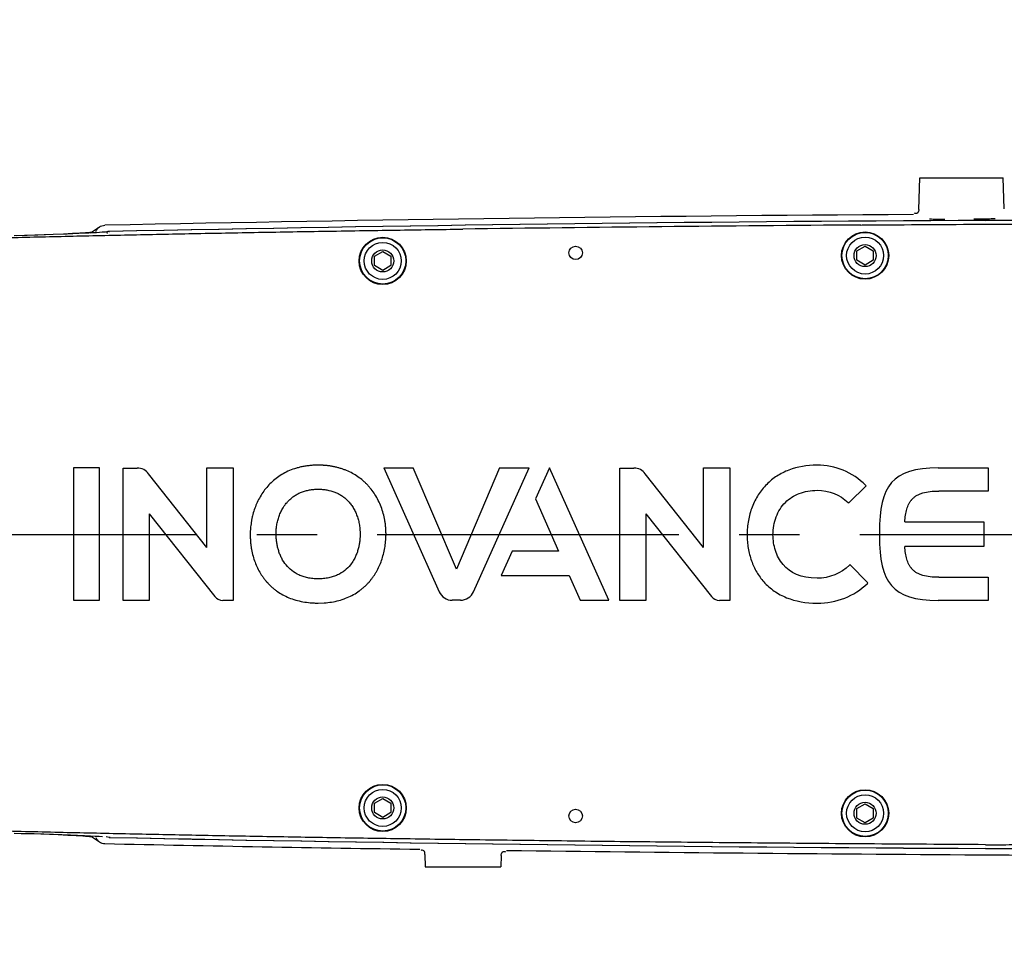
# Model space of a CAD drawing. Header units: millimetres. Extents: x 7426 to 8300, y 124 to 421.
# Tile 122 of 130: x 8193 to 8199, y 352 to 358. Entities that reach past the tile are written whole.
import ezdxf

# ---------------------------------------------------------------- set-up
doc = ezdxf.new("R2010")
doc.units = ezdxf.units.MM
doc.linetypes.add('BANKLINE1', pattern=[5.5, 4, -1.5])
doc.linetypes.add('CENTER', pattern=[0.6, 0.375, -0.075, 0.075, -0.075])
for name, color, linetype in [('00_COMPONENTS', 7, 'BANKLINE1'), ('BREP_1_DXF_CONTINUOUS_LINE', 7, 'Continuous'), ('BREP_2_DXF_CONTINUOUS_LINE', 7, 'Continuous'), ('BREP_3_DXF_CONTINUOUS_LINE', 7, 'Continuous'), ('BREP_4_DXF_CONTINUOUS_LINE', 7, 'Continuous'), ('BREP_5_DXF_CONTINUOUS_LINE', 7, 'Continuous'), ('BREP_6_DXF_CONTINUOUS_LINE', 7, 'Continuous'), ('BREP_7_DXF_CONTINUOUS_LINE', 7, 'Continuous'), ('BREP_8_DXF_CONTINUOUS_LINE', 7, 'Continuous'), ('外形图', 7, 'Continuous')]:
    doc.layers.add(name, color=color, linetype=linetype)
doc.styles.add('微软雅黑', font='msyh.ttc')
doc.dimstyles.new('尺寸标注_1_30比例', dxfattribs={"dimtxt": 2.1, "dimasz": 1.7, "dimexe": 0.5, "dimexo": 0.4, "dimgap": 0.5, "dimtad": 1, "dimdec": 1, "dimlfac": 30, "dimdsep": 46, "dimtxsty": '微软雅黑', "dimcen": 0.09, "dimadec": 0, "dimazin": 0, "dimtp": 0.01, "dimtm": 0.01, "dimtfac": 1, "dimtdec": 1, "dimtofl": 0, "dimtmove": 0, "dimatfit": 3, "dimfxl": 1, "dimtolj": 1, "dimarcsym": 0})

# ---------------------------------------------------------------- blocks, each defined once
blk = doc.blocks.new('*D1496')
at = {"layer": 'Defpoints', "color": 0}
for p in [(8189.3816, 360.231), (8189.3816, 356.8145), (8212.4482, 352.4573)]:
    blk.add_point(p, dxfattribs=at)
at = {"layer": '外形图', "color": 0, "linetype": 'Continuous', "lineweight": -2}
for p, q in [((8189.3816, 357.2145), (8189.3816, 360.731)), ((8212.4482, 352.8573), (8212.4482, 360.731)), ((8210.7482, 360.231), (8191.0816, 360.231))]:
    blk.add_line(p, q, dxfattribs=at)
at = {"layer": '外形图', "color": 0}
for points in [[(8191.0816, 360.5143), (8191.0816, 359.9477), (8189.3816, 360.231)], [(8210.7482, 359.9477), (8210.7482, 360.5143), (8212.4482, 360.231)]]:
    blk.add_solid(points, dxfattribs=at)
at = {"layer": '外形图', "color": 0, "insert": (8200.0657, 362.9015), "char_height": 2.1, "attachment_point": 2, "style": '微软雅黑'}
blk.add_mtext('\\A1;\\A1;692', dxfattribs=at)
blk = doc.blocks.new('*D1503')
at = {"layer": '00_COMPONENTS', "color": 0, "linetype": 'ByBlock', "lineweight": -2, "ltscale": 20}
for p, q in [((8212.0482, 375.6253), (8161.8098, 375.6253)), ((8162.3098, 317.1573), (8162.3098, 373.9253)), ((8213.3816, 315.4573), (8161.8098, 315.4573))]:
    blk.add_line(p, q, dxfattribs=at)
at = {"layer": '00_COMPONENTS', "color": 0}
for points in [[(8162.5931, 373.9253), (8162.0264, 373.9253), (8162.3098, 375.6253)], [(8162.0264, 317.1573), (8162.5931, 317.1573), (8162.3098, 315.4573)]]:
    blk.add_solid(points, dxfattribs=at)
at = {"layer": 'Defpoints', "color": 0}
for p in [(8162.3098, 375.6253), (8212.4482, 375.6253), (8213.7816, 315.4573)]:
    blk.add_point(p, dxfattribs=at)
at = {"layer": '00_COMPONENTS', "color": 0, "insert": (8160.7184, 345.5413), "char_height": 2.1, "attachment_point": 5, "rotation": 90, "style": '微软雅黑'}
blk.add_mtext('\\A1;\\A1;1805', dxfattribs=at)
blk = doc.blocks.new('123')
at = {"layer": 'BREP_1_DXF_CONTINUOUS_LINE', "color": 7, "linetype": 'Continuous'}
for p, q in [((17.5, -10.43), (17.5, 0.01)), ((17.5, 0.01), (20.95, 0.01)), ((20.95, 0.01), (20.95, -17.36)), ((6.49, -17.36), (6.49, -0.01)), ((6.49, -0.01), (8.36, -0.01)), ((17.5, -10.43), (9.85, -0.75)), ((9.93, -6.02), (9.93, -17.36)), ((9.93, -6.02), (18.52, -16.84)), ((9.93, -17.36), (6.49, -17.36)), ((20.95, -17.36), (19.59, -17.36))]:
    blk.add_line(p, q, dxfattribs=at)
for points in [[(9.85, -0.75), (9.5, -0.3), (8.96, -0.01), (8.36, -0.01)], [(18.52, -16.84), (18.77, -17.16), (19.16, -17.36), (19.59, -17.36)]]:
    blk.add_open_spline(points, degree=3, dxfattribs=at)
at = {"layer": 'BREP_2_DXF_CONTINUOUS_LINE', "color": 7, "linetype": 'Continuous'}
for p, q in [((62.43, 0), (60.62, -4.03)), ((70.21, -17.35), (62.43, 0)), ((60.62, -4.03), (63.61, -10.89)), ((57.54, -10.89), (56.1, -14.12)), ((63.61, -10.89), (57.54, -10.89)), ((56.1, -14.12), (65.01, -14.12)), ((65.01, -14.12), (66.45, -17.35)), ((66.45, -17.35), (70.21, -17.35))]:
    blk.add_line(p, q, dxfattribs=at)
at = {"layer": 'BREP_3_DXF_CONTINUOUS_LINE', "color": 7, "linetype": 'Continuous'}
for p, q in [((40.7, 0), (47.98, -16.24)), ((40.7, 0), (44.56, 0)), ((50.23, -13.26), (44.56, 0)), ((55.9, 0), (50.23, -13.26)), ((52.47, -16.24), (59.76, 0)), ((55.9, 0), (59.76, 0)), ((50.77, -17.34), (49.69, -17.34))]:
    blk.add_line(p, q, dxfattribs=at)
for centre, start, end in [((49.69, -15.48), 204.0204, 270.0145), ((50.77, -15.47), 270.0224, 335.7905)]:
    blk.add_arc(centre, 1.87, start, end, dxfattribs=at)
at = {"layer": 'BREP_4_DXF_CONTINUOUS_LINE', "color": 7, "linetype": 'Continuous'}
for p, q in [((101.69, -4.59), (104, -2.36)), ((104, -2.36), (103.92, -2.28)), ((101.61, -4.52), (101.69, -4.59)), ((101.86, -12.68), (101.78, -12.76)), ((104.22, -15.06), (101.86, -12.68)), ((104.14, -15.14), (104.22, -15.06))]:
    blk.add_line(p, q, dxfattribs=at)
for points, knots in [([(97.55, 0.37), (96.21, 0.37), (94.34, 0.04), (92.24, -1.01), (90.89, -2.11), (89.78, -3.49), (88.97, -5.1), (88.56, -6.58), (88.39, -7.82), (88.35, -8.76), (88.39, -9.67), (88.54, -10.82), (88.9, -12.19), (89.58, -13.68), (90.57, -15.04), (91.87, -16.19), (94.06, -17.36), (96.07, -17.72), (97.55, -17.72)], [0, 0, 0, 0, 0.123703, 0.185554, 0.247405, 0.309485, 0.371565, 0.433646, 0.464686, 0.495726, 0.524925, 0.554123, 0.612521, 0.670919, 0.729317, 0.796987, 0.864658, 1, 1, 1, 1]), ([(97.55, -14.46), (95.44, -14.46), (93.27, -13.36), (92.13, -11.17), (91.82, -9.81), (91.73, -8.7), (91.83, -7.54), (92.25, -6.02), (93.27, -4.4), (95.13, -3.21), (96.7, -2.93), (97.55, -2.93)], [0, 0, 0, 0, 0.228721, 0.343081, 0.400261, 0.457441, 0.526086, 0.59473, 0.732019, 0.866009, 1, 1, 1, 1])]:
    blk.add_open_spline(points, degree=3, knots=knots, dxfattribs=at)
for points in [[(103.92, -2.28), (102.16, -0.55), (99.96, 0.37), (97.55, 0.37)], [(97.55, -2.93), (99.13, -2.93), (100.57, -3.5), (101.61, -4.52)], [(101.78, -12.76), (100.73, -13.81), (99.11, -14.46), (97.55, -14.46)], [(97.55, -17.72), (100.15, -17.72), (102.43, -16.83), (104.14, -15.14)]]:
    blk.add_open_spline(points, degree=3, dxfattribs=at)
at = {"layer": 'BREP_5_DXF_CONTINUOUS_LINE', "color": 7, "linetype": 'Continuous'}
blk.add_line((32.11, -17.72), (32.86, -17.69), dxfattribs=at)
for points, knots in [([(32.1, 0.37), (32.09, 0.37), (32.08, 0.37), (32.05, 0.37), (32.01, 0.37), (31.95, 0.37), (31.88, 0.36), (31.79, 0.36), (31.67, 0.36), (31.48, 0.35), (31.25, 0.34), (30.98, 0.31), (30.72, 0.28), (30.37, 0.23), (29.95, 0.16), (29.46, 0.04), (28.84, -0.14), (28.1, -0.43), (27.3, -0.85), (26.57, -1.35), (25.91, -1.92), (25.13, -2.75), (24.49, -3.69), (24, -4.7), (23.7, -5.48), (23.5, -6.16), (23.38, -6.7), (23.31, -7.12), (23.25, -7.53), (23.21, -7.88), (23.19, -8.15), (23.19, -8.33), (23.18, -8.46), (23.18, -8.57), (23.18, -8.65), (23.18, -8.71), (23.18, -8.75), (23.18, -8.78), (23.18, -8.79), (23.18, -8.81), (23.18, -8.84), (23.18, -8.89), (23.18, -8.94), (23.18, -9.02), (23.18, -9.11), (23.19, -9.26), (23.2, -9.44), (23.21, -9.66), (23.23, -9.88), (23.26, -10.17), (23.32, -10.52), (23.4, -10.95), (23.52, -11.5), (23.73, -12.17), (24.04, -12.93), (24.35, -13.54), (24.63, -14), (24.85, -14.33), (25.05, -14.59), (25.2, -14.77), (25.29, -14.88), (25.35, -14.95), (25.43, -15.04), (25.53, -15.15), (25.71, -15.34), (25.98, -15.59), (26.32, -15.88), (26.8, -16.24), (27.43, -16.64), (28.25, -17.03), (29.13, -17.33), (30.07, -17.55), (30.89, -17.66), (31.57, -17.71), (31.93, -17.72), (32.11, -17.72), (32.11, -17.72)], [0, 0, 0, 0, 0.000325, 0.000651, 0.001301, 0.002602, 0.003903, 0.005204, 0.007806, 0.010409, 0.015613, 0.020817, 0.026021, 0.031226, 0.041634, 0.052043, 0.062451, 0.083269, 0.104086, 0.124903, 0.14572, 0.166537, 0.208171, 0.228989, 0.249806, 0.270623, 0.281031, 0.29144, 0.301849, 0.312257, 0.317461, 0.322666, 0.325268, 0.32787, 0.330472, 0.331773, 0.332424, 0.333074, 0.333725, 0.334375, 0.335676, 0.338279, 0.340881, 0.343483, 0.348687, 0.353891, 0.3643, 0.374709, 0.385117, 0.395526, 0.416343, 0.43716, 0.457977, 0.499612, 0.541246, 0.58288, 0.603697, 0.624514, 0.645332, 0.65574, 0.660944, 0.666149, 0.671353, 0.676557, 0.686966, 0.707783, 0.7286, 0.749417, 0.791052, 0.832686, 0.87432, 0.915954, 0.957589, 0.978406, 0.999223, 1, 1, 1, 1]), ([(35.91, -17), (36.19, -16.88), (36.74, -16.62), (37.37, -16.22), (37.84, -15.85), (38.13, -15.61), (38.34, -15.4), (38.5, -15.24), (38.63, -15.11), (38.73, -15), (38.81, -14.91), (38.87, -14.84), (38.96, -14.73), (39.1, -14.55), (39.3, -14.29), (39.52, -13.96), (39.8, -13.5), (40.11, -12.89), (40.42, -12.13), (40.66, -11.33), (40.84, -10.5), (40.94, -9.78), (40.97, -9.27), (40.98, -9.01), (40.99, -8.86), (40.99, -8.75), (40.99, -8.63), (40.99, -8.47), (40.98, -8.19), (40.96, -7.8), (40.91, -7.33), (40.81, -6.71), (40.64, -5.96), (40.36, -5.09), (39.99, -4.26), (39.55, -3.47), (39.12, -2.87), (38.74, -2.42), (38.43, -2.09), (38.13, -1.8), (37.7, -1.44), (37.14, -1.02), (36.41, -0.6), (35.76, -0.31), (35.22, -0.11), (34.8, 0.01), (34.38, 0.12), (33.94, 0.21), (33.57, 0.27), (33.26, 0.31), (33.04, 0.33), (32.84, 0.34), (32.69, 0.35), (32.57, 0.36), (32.45, 0.36), (32.35, 0.36), (32.27, 0.37), (32.22, 0.37), (32.18, 0.37), (32.16, 0.37), (32.13, 0.37), (32.11, 0.37), (32.1, 0.37), (32.1, 0.37), (32.1, 0.37)], [0, 0, 0, 0, 0.035714, 0.071429, 0.089286, 0.107143, 0.116071, 0.125, 0.133929, 0.138393, 0.142857, 0.147321, 0.151786, 0.160714, 0.178571, 0.196429, 0.214286, 0.25, 0.285714, 0.321429, 0.357143, 0.392857, 0.410714, 0.419643, 0.424107, 0.428571, 0.433036, 0.4375, 0.446429, 0.464286, 0.482143, 0.5, 0.535714, 0.571429, 0.607143, 0.642857, 0.678571, 0.696429, 0.714286, 0.732143, 0.75, 0.785714, 0.821429, 0.857143, 0.875, 0.892857, 0.910714, 0.928571, 0.946429, 0.955357, 0.964286, 0.973214, 0.977679, 0.982143, 0.986607, 0.991071, 0.993304, 0.995536, 0.996652, 0.997768, 0.998884, 0.999442, 0.999721, 1, 1, 1, 1]), ([(28.2, -4.3), (28.23, -4.27), (28.29, -4.21), (28.42, -4.09), (28.64, -3.89), (28.99, -3.64), (29.43, -3.37), (29.91, -3.16), (30.41, -2.99), (30.94, -2.88), (31.41, -2.82), (31.8, -2.79), (32.2, -2.78), (32.68, -2.8), (33.42, -2.9), (34.11, -3.08), (34.73, -3.36), (35.17, -3.62), (35.51, -3.87), (35.74, -4.06), (35.86, -4.18), (35.95, -4.27), (36.05, -4.38), (36.18, -4.52), (36.4, -4.78), (36.67, -5.18), (36.96, -5.71), (37.19, -6.27), (37.35, -6.76), (37.44, -7.17), (37.5, -7.49), (37.55, -7.81), (37.57, -8.08), (37.58, -8.3), (37.59, -8.43), (37.59, -8.55), (37.59, -8.63), (37.59, -8.7), (37.59, -8.75), (37.59, -8.78), (37.59, -8.79), (37.59, -8.8)], [0, 0, 0, 0, 0.010417, 0.020833, 0.041667, 0.083333, 0.125, 0.166667, 0.208333, 0.25, 0.291667, 0.3125, 0.333333, 0.375, 0.416667, 0.5, 0.541667, 0.583333, 0.625, 0.645833, 0.65625, 0.666667, 0.677083, 0.6875, 0.708333, 0.75, 0.791667, 0.833333, 0.875, 0.895833, 0.916667, 0.9375, 0.958333, 0.96875, 0.979167, 0.984375, 0.989583, 0.994792, 0.997396, 0.998698, 1, 1, 1, 1]), ([(36.74, -12.09), (36.61, -12.31), (36.28, -12.8), (35.6, -13.48), (34.82, -13.97), (34.08, -14.26), (33.48, -14.42), (32.93, -14.5), (32.46, -14.53), (32.09, -14.54), (31.73, -14.53), (31.26, -14.5), (30.71, -14.42), (30.11, -14.26), (29.38, -13.97), (28.59, -13.49), (27.85, -12.74), (27.37, -12.01), (27.08, -11.37), (26.9, -10.88), (26.77, -10.37), (26.68, -9.94), (26.63, -9.6), (26.61, -9.38), (26.59, -9.21), (26.58, -9.08), (26.58, -8.97), (26.58, -8.89), (26.58, -8.85), (26.57, -8.82), (26.57, -8.8), (26.57, -8.77), (26.57, -8.72), (26.57, -8.65), (26.57, -8.57), (26.57, -8.46), (26.58, -8.33), (26.59, -8.11), (26.61, -7.84), (26.66, -7.52), (26.71, -7.21), (26.81, -6.8), (26.96, -6.31), (27.19, -5.75), (27.41, -5.34), (27.55, -5.12), (27.59, -5.06)], [0, 0, 0, 0, 0.037506, 0.090006, 0.142507, 0.168757, 0.195007, 0.221257, 0.234382, 0.247507, 0.260632, 0.273757, 0.300007, 0.326257, 0.352508, 0.405008, 0.457508, 0.510008, 0.536258, 0.562508, 0.588759, 0.615009, 0.628134, 0.641259, 0.647821, 0.654384, 0.660946, 0.664228, 0.665868, 0.667509, 0.66915, 0.67079, 0.674071, 0.680634, 0.687197, 0.693759, 0.706884, 0.720009, 0.746259, 0.772509, 0.79876, 0.82501, 0.87751, 0.93001, 0.98251, 1, 1, 1, 1]), ([(27.59, -5.06), (27.66, -4.95), (27.79, -4.77), (27.97, -4.55), (28.1, -4.41), (28.17, -4.34), (28.2, -4.3)], [0, 0, 0, 0, 0.400072, 0.700036, 0.850018, 1, 1, 1, 1]), ([(37.59, -8.8), (37.59, -8.8), (37.59, -8.83), (37.59, -8.87), (37.59, -8.95), (37.58, -9.06), (37.58, -9.19), (37.56, -9.36), (37.54, -9.58), (37.49, -9.93), (37.41, -10.36), (37.28, -10.87), (37.1, -11.36), (36.92, -11.77), (36.79, -12.01), (36.74, -12.09)], [0, 0, 0, 0, 0.009511, 0.019022, 0.038045, 0.07609, 0.114134, 0.152179, 0.228269, 0.304358, 0.456537, 0.608717, 0.760896, 0.913075, 1, 1, 1, 1]), ([(32.86, -17.69), (32.95, -17.69), (33.37, -17.65), (34.11, -17.55), (35.04, -17.33), (35.63, -17.12), (35.91, -17)], [0, 0, 0, 0, 0.079012, 0.386008, 0.693004, 1, 1, 1, 1])]:
    blk.add_open_spline(points, degree=3, knots=knots, dxfattribs=at)
at = {"layer": 'BREP_6_DXF_CONTINUOUS_LINE', "color": 7, "linetype": 'Continuous'}
for p, q in [((0, 0), (0, -17.35)), ((3.42, 0), (0, 0)), ((3.42, -17.35), (3.42, 0)), ((0, -17.35), (3.42, -17.35))]:
    blk.add_line(p, q, dxfattribs=at)
at = {"layer": 'BREP_7_DXF_CONTINUOUS_LINE', "color": 7, "linetype": 'Continuous'}
for p, q in [((82.66, 0.01), (86.11, 0.01)), ((82.66, -10.43), (82.66, 0.01)), ((86.11, 0.01), (86.11, -17.36)), ((71.65, -17.36), (71.65, -0.01)), ((71.65, -0.01), (73.52, -0.01)), ((82.66, -10.43), (75.01, -0.75)), ((75.1, -6.02), (75.1, -17.36)), ((75.1, -6.02), (83.69, -16.84)), ((75.1, -17.36), (71.65, -17.36)), ((86.11, -17.36), (84.76, -17.36))]:
    blk.add_line(p, q, dxfattribs=at)
for points in [[(75.01, -0.75), (74.67, -0.3), (74.13, -0.01), (73.52, -0.01)], [(83.69, -16.84), (83.93, -17.16), (84.32, -17.36), (84.76, -17.36)]]:
    blk.add_open_spline(points, degree=3, dxfattribs=at)
at = {"layer": 'BREP_8_DXF_CONTINUOUS_LINE', "color": 7, "linetype": 'Continuous'}
for p, q in [((113.43, 0), (120, 0)), ((120, 0), (120, -3.03)), ((120, -3.03), (113.51, -3.03)), ((109.05, -7.06), (119.44, -7.06)), ((119.44, -7.06), (119.44, -10.29)), ((105.72, -8.46), (105.72, -8.67)), ((105.72, -8.69), (105.72, -8.67)), ((105.72, -8.69), (105.72, -8.9)), ((119.44, -10.29), (109.05, -10.29)), ((113.51, -14.33), (120, -14.33)), ((120, -14.33), (120, -17.36)), ((120, -17.36), (113.43, -17.36))]:
    blk.add_line(p, q, dxfattribs=at)
for points in [[(113.43, 0), (107.38, 0), (105.72, -2.32), (105.72, -8.46)], [(105.72, -8.9), (105.72, -15.04), (107.38, -17.36), (113.43, -17.36)]]:
    blk.add_open_spline(points, degree=3, dxfattribs=at)
for points in [[(109.05, -7.06), (109.07, -6.76), (109.13, -6.18), (109.27, -5.52), (109.44, -5.04), (109.56, -4.76), (109.67, -4.56), (109.76, -4.41), (109.85, -4.3), (109.91, -4.22), (109.94, -4.18), (109.97, -4.15), (110, -4.11), (110.05, -4.06), (110.14, -3.97), (110.26, -3.86), (110.43, -3.73), (110.66, -3.58), (110.98, -3.42), (111.55, -3.22), (112.36, -3.06), (113.11, -3.03), (113.51, -3.03)], [(113.51, -14.33), (113.11, -14.33), (112.36, -14.3), (111.55, -14.14), (110.98, -13.94), (110.66, -13.78), (110.43, -13.63), (110.26, -13.5), (110.14, -13.39), (110.05, -13.3), (110, -13.25), (109.97, -13.21), (109.94, -13.18), (109.91, -13.14), (109.85, -13.06), (109.76, -12.95), (109.67, -12.8), (109.56, -12.6), (109.44, -12.32), (109.27, -11.84), (109.13, -11.18), (109.07, -10.6), (109.05, -10.29)]]:
    blk.add_open_spline(points, degree=3, knots=[0, 0, 0, 0, 0.125, 0.25, 0.3125, 0.375, 0.40625, 0.4375, 0.46875, 0.484375, 0.492188, 0.5, 0.507812, 0.515625, 0.53125, 0.5625, 0.59375, 0.625, 0.6875, 0.75, 0.875, 1, 1, 1, 1], dxfattribs=at)

msp = doc.modelspace()

# ---------------------------------------------------------------- linework, layer by layer
at = {"layer": '00_COMPONENTS', "linetype": 'ByBlock', "ltscale": 20}
msp.add_arc((8212.4482, 332.124), 43.5013, 9, 259, dxfattribs=at)
at = {"layer": '外形图', "linetype": 'Continuous'}
for p, q in [((8198.3823, 356.6444), (8198.3891, 356.8407)), ((8198.3891, 356.8407), (8198.9073, 356.8407)), ((8198.9141, 356.6481), (8198.9073, 356.8407)), ((8199.2794, 356.5784), (8198.7977, 356.5758)), ((8198.7977, 356.5758), (8199.2794, 356.5784)), ((8193.2866, 356.5349), (8193.2314, 356.4971)), ((8193.3036, 356.5018), (8193.2879, 356.5006)), ((8193.3319, 356.5048), (8193.3251, 356.5038)), ((8193.3462, 356.5069), (8193.3497, 356.5069)), ((8192.8852, 356.4845), (8192.757, 356.4807)), ((8192.9045, 356.4845), (8192.7718, 356.481)), ((8192.9982, 356.4886), (8192.8852, 356.4845)), ((8192.9999, 356.4875), (8192.9045, 356.4845)), ((8193.0631, 356.4912), (8192.9982, 356.4886)), ((8193.0854, 356.4906), (8192.9999, 356.4875)), ((8193.1187, 356.4938), (8193.0631, 356.4912)), ((8193.1594, 356.4936), (8193.0854, 356.4906)), ((8193.1644, 356.4963), (8193.1187, 356.4938)), ((8193.2207, 356.4966), (8193.1594, 356.4936)), ((8193.1836, 356.4975), (8193.1644, 356.4963)), ((8194.9974, 356.3534), (8195.0482, 356.3827)), ((8195.0482, 356.3827), (8195.0991, 356.3534)), ((8197.9974, 356.3867), (8198.0482, 356.416)), ((8197.9974, 356.328), (8197.9974, 356.3867)), ((8198.0482, 356.416), (8198.0991, 356.3867)), ((8198.0991, 356.3867), (8198.0991, 356.328)), ((8194.9974, 356.2947), (8194.9974, 356.3534)), ((8195.0991, 356.3534), (8195.0991, 356.2947)), ((8198.0482, 356.2986), (8197.9974, 356.328)), ((8198.0991, 356.328), (8198.0482, 356.2986)), ((8195.0482, 356.2653), (8194.9974, 356.2947)), ((8195.0991, 356.2947), (8195.0482, 356.2653)), ((8194.9974, 352.9534), (8195.0482, 352.9827)), ((8194.9974, 352.8947), (8194.9974, 352.9534)), ((8195.0482, 352.9827), (8195.0991, 352.9534)), ((8195.0991, 352.9534), (8195.0991, 352.8947)), ((8197.9974, 352.92), (8198.0482, 352.9494)), ((8198.0482, 352.9494), (8198.0991, 352.92)), ((8195.0482, 352.8653), (8194.9974, 352.8947)), ((8195.0991, 352.8947), (8195.0482, 352.8653)), ((8197.9974, 352.8613), (8197.9974, 352.92)), ((8198.0991, 352.92), (8198.0991, 352.8613)), ((8198.0482, 352.832), (8197.9974, 352.8613)), ((8198.0991, 352.8613), (8198.0482, 352.832)), ((8192.7559, 352.7674), (8192.8815, 352.7642)), ((8192.7999, 352.7661), (8192.9231, 352.7622)), ((8192.8815, 352.7642), (8193.0017, 352.7604)), ((8192.9231, 352.7622), (8193.0297, 352.7582)), ((8193.0017, 352.7604), (8193.1064, 352.7566)), ((8193.0297, 352.7582), (8193.0901, 352.7556)), ((8193.2314, 352.7509), (8193.2675, 352.7262)), ((8193.2675, 352.7262), (8193.2866, 352.7131)), ((8193.3464, 352.7412), (8193.3277, 352.7445)), ((8193.3536, 352.741), (8193.3462, 352.7412)), ((8198.7976, 352.6722), (8199.2794, 352.6696)), ((8199.2794, 352.6696), (8198.7976, 352.6722)), ((8195.3111, 352.6349), (8195.3132, 352.5573)), ((8195.7852, 352.6278), (8195.7833, 352.5573)), ((8195.3132, 352.5573), (8195.7833, 352.5573))]:
    msp.add_line(p, q, dxfattribs=at)
at = {"layer": '外形图', "linetype": 'CENTER', "ltscale": 5}
msp.add_line((8192.0149, 354.624), (8216.5684, 354.624), dxfattribs=at)
at = {"layer": '外形图', "linetype": 'Continuous'}
for points in [[(8193.2383, 356.5019), (8193.2351, 356.5015), (8193.226, 356.5006), (8193.2143, 356.4996)], [(8193.2879, 356.5006), (8193.2688, 356.4993), (8193.2464, 356.498), (8193.2207, 356.4966)], [(8193.3251, 356.5038), (8193.316, 356.5029), (8193.3036, 356.5018)], [(8193.2143, 356.4996), (8193.2002, 356.4986), (8193.1836, 356.4975)], [(8193.0901, 352.7556), (8193.1411, 352.753), (8193.163, 352.7518), (8193.1825, 352.7506), (8193.1995, 352.7495), (8193.2138, 352.7484), (8193.2256, 352.7474), (8193.2349, 352.7465), (8193.2383, 352.7461)], [(8193.1064, 352.7566), (8193.1928, 352.7529), (8193.2286, 352.751), (8193.2593, 352.7493), (8193.2847, 352.7477), (8193.3047, 352.7461)]]:
    msp.add_lwpolyline(points, dxfattribs=at)
for centre, radius in [((8198.0482, 356.3573), 0.1467), ((8198.0482, 356.3573), 0.1438), ((8195.0482, 356.324), 0.1467), ((8195.0482, 356.324), 0.1438), ((8195.0482, 356.324), 0.115), ((8198.0482, 356.3573), 0.115), ((8195.0482, 356.324), 0.0684), ((8196.2482, 356.374), 0.0417), ((8198.0482, 356.3573), 0.0684), ((8195.0482, 352.924), 0.1467), ((8195.0482, 352.924), 0.1438), ((8195.0482, 352.924), 0.115), ((8198.0482, 352.8907), 0.1467), ((8198.0482, 352.8907), 0.1438), ((8195.0482, 352.924), 0.0684), ((8198.0482, 352.8907), 0.115), ((8198.0482, 352.8907), 0.0684), ((8196.2482, 352.874), 0.0417)]:
    msp.add_circle(centre, radius, dxfattribs=at)
for centre, radius, start, end in [((8200.2554, 23.0939), 333.5238, 90.327461, 91.191554), ((8200.426, 12.1889), 344.3908, 90.270902, 91.177914), ((8200.4273, 12.0676), 344.5121, 90.271012, 91.177158), ((8198.5224, 362.0899), 5.5055, 269.23411, 270.21928), ((8193.3476, 356.4455), 0.0614, 91.29943, 104.84687), ((8200.916, -42.6496), 399.2074, 90.415523, 90.770774), ((8200.426, 697.0579), 344.3895, 268.822086, 269.729091), ((8200.4289, 697.336), 344.6676, 268.823757, 269.728823), ((8199.0103, 616.6345), 263.9934, 268.764857, 269.189977), ((8201.6104, 816.9702), 464.3462, 269.285381, 270.011388), ((8198.8535, 361.0701), 8.3747, 269.62039, 270.75918)]:
    msp.add_arc(centre, radius, start, end, dxfattribs=at)
for points, knots in [([(8198.3823, 356.6444), (8198.382, 356.6367), (8198.3809, 356.6196), (8198.3608, 356.6165), (8198.3556, 356.6206)], [0, 0, 0, 0, 0.540608, 1, 1, 1, 1]), ([(8198.7247, 356.5854), (8198.7367, 356.5855), (8198.781, 356.5859), (8198.8253, 356.5866), (8198.8575, 356.5875)], [0, 0, 0, 0, 0.271962, 1, 1, 1, 1]), ([(8189.5795, 356.3458), (8189.6264, 356.3488), (8189.7412, 356.3562), (8189.9244, 356.3665), (8190.1292, 356.3773), (8190.3342, 356.3873), (8190.5388, 356.3965), (8190.7438, 356.4053), (8190.953, 356.4137), (8191.1728, 356.4221), (8191.4108, 356.4305), (8191.6744, 356.4393), (8191.9705, 356.4485), (8192.3026, 356.458), (8192.6662, 356.4677), (8193.0503, 356.477), (8193.4443, 356.4857), (8193.8448, 356.4938), (8194.2559, 356.5015), (8194.6857, 356.5089), (8195.1177, 356.5156), (8195.4076, 356.5197), (8195.5458, 356.5216)], [0, 0, 0, 0, 0.023579, 0.057837, 0.092213, 0.126651, 0.160987, 0.19514, 0.229786, 0.266195, 0.305677, 0.349481, 0.398767, 0.454558, 0.516412, 0.58156, 0.647662, 0.714501, 0.782864, 0.854283, 0.930545, 1, 1, 1, 1]), ([(8193.3308, 356.5008), (8193.3322, 356.5004), (8193.335, 356.4991), (8193.3377, 356.4975), (8193.339, 356.4965)], [0, 0, 0, 0, 0.471623, 1, 1, 1, 1]), ([(8198.0208, 356.5473), (8198.0345, 356.5474), (8198.2935, 356.5493), (8198.5525, 356.551), (8198.7978, 356.5524)], [0, 0, 0, 0, 0.052711, 1, 1, 1, 1]), ([(8198.798, 356.5524), (8198.8238, 356.5526), (8198.8735, 356.5527), (8198.9292, 356.5523), (8198.9591, 356.5519), (8198.965, 356.5518)], [0, 0, 0, 0, 0.464052, 0.892555, 1, 1, 1, 1]), ([(8198.0262, 352.7007), (8197.8103, 352.7023), (8197.3835, 352.7058), (8196.7612, 352.7117), (8196.1748, 352.7183), (8195.6349, 352.7251), (8195.1395, 352.7321), (8194.6821, 352.7392), (8194.2516, 352.7466), (8193.8353, 352.7544), (8193.4225, 352.7628), (8193.0083, 352.772), (8192.5992, 352.782), (8192.2117, 352.7925), (8191.8615, 352.8028), (8191.5541, 352.8126), (8191.2844, 352.8219), (8191.0439, 352.8308), (8190.8232, 352.8395), (8190.6134, 352.8483), (8190.4078, 352.8574), (8190.2031, 352.867), (8189.9983, 352.8775), (8189.793, 352.8889), (8189.6527, 352.8974), (8189.5809, 352.902), (8189.5777, 352.9022)], [0, 0, 0, 0, 0.076626, 0.151497, 0.220902, 0.284781, 0.343152, 0.39677, 0.44717, 0.49597, 0.544573, 0.59373, 0.643049, 0.689824, 0.731323, 0.767409, 0.798993, 0.8271, 0.852849, 0.877383, 0.901644, 0.925894, 0.950129, 0.974447, 0.998872, 1, 1, 1, 1]), ([(8195.3111, 352.6352), (8195.3109, 352.6429), (8195.3098, 352.6598), (8195.2899, 352.6632), (8195.2847, 352.6593)], [0, 0, 0, 0, 0.540356, 1, 1, 1, 1]), ([(8195.7852, 352.6276), (8195.7854, 352.6354), (8195.7864, 352.6528), (8195.8068, 352.656), (8195.8121, 352.6519)], [0, 0, 0, 0, 0.542487, 1, 1, 1, 1]), ([(8198.7978, 352.6956), (8198.552, 352.6971), (8198.2948, 352.6987), (8198.0377, 352.7006), (8198.0262, 352.7007)], [0, 0, 0, 0, 0.955356, 1, 1, 1, 1])]:
    msp.add_open_spline(points, degree=3, knots=knots, dxfattribs=at)
for points in [[(8193.2647, 356.5079), (8193.2691, 356.5186), (8193.277, 356.5284), (8193.2866, 356.5349)], [(8193.2866, 356.5349), (8193.2962, 356.5415), (8193.3081, 356.5453), (8193.3197, 356.5456)], [(8193.2647, 352.7401), (8193.2691, 352.7294), (8193.277, 352.7196), (8193.2866, 352.7131)], [(8193.2866, 352.7131), (8193.2962, 352.7065), (8193.3081, 352.7027), (8193.3197, 352.7024)]]:
    msp.add_open_spline(points, degree=3, dxfattribs=at)

# ---------------------------------------------------------------- block references
at = {"xscale": 0.04740260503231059, "yscale": 0.04740260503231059, "zscale": 0.04740260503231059}
msp.add_blockref('123', (8193.1258, 355.0372), dxfattribs=at)

# ---------------------------------------------------------------- dimensions: what is measured, and where the dimension line sits
at = {"layer": '00_COMPONENTS', "linetype": 'ByBlock', "ltscale": 20}
dim = msp.add_linear_dim(base=(8162.3098, 375.6253), p1=(8213.7816, 315.4573), p2=(8212.4482, 375.6253), angle=90, text='\\A1;1805', dimstyle='尺寸标注_1_30比例', dxfattribs=at)
dim.commit()
dim.dimension.update_dxf_attribs({"geometry": '*D1503', "text_midpoint": (8160.7184, 345.5413)})
at = {"layer": '外形图', "linetype": 'Continuous'}
dim = msp.add_linear_dim(base=(8189.3816, 360.231), p1=(8212.4482, 352.4573), p2=(8189.3816, 356.8145), angle=180, text='\\A1;692', dimstyle='尺寸标注_1_30比例', dxfattribs=at)
dim.commit()
dim.dimension.update_dxf_attribs({"geometry": '*D1496', "text_midpoint": (8200.0657, 360.231), "dimtype": 160})

doc.saveas('drawing.dxf')
